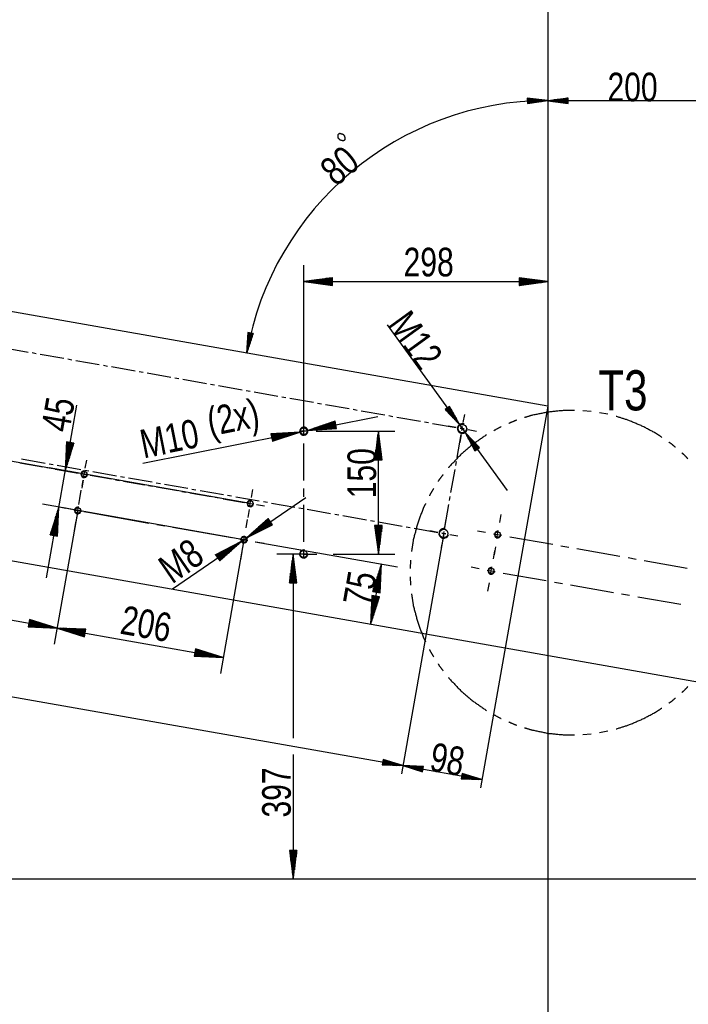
# Model space of a CAD drawing. Header units: millimetres. Extents: x -6 to 1189, y -6 to 841.
# Tile 4 of 23: x 202 to 283, y 135 to 255. Entities that reach past the tile are written whole.
import ezdxf

# ---------------------------------------------------------------- set-up
doc = ezdxf.new("R2010")
doc.units = ezdxf.units.MM
doc.layers.add('201', color=7, linetype='Continuous')
doc.styles.add('SEACAD_Arial', font='arial.ttf', dxfattribs={"width": 0.75})

msp = doc.modelspace()

# ---------------------------------------------------------------- linework, layer by layer
at = {"layer": '201', "color": 7, "linetype": 'Continuous'}
for p, q in [((266.06, 281.76), (266.06, 207.63)), ((266.06, 244.96), (263.56, 245.25)), ((263.56, 245.25), (263.57, 244.59)), ((263.56, 245.23), (263.74, 245.23)), ((263.56, 245.23), (263.74, 245.23)), ((263.56, 245.18), (264.13, 245.19)), ((263.56, 245.13), (264.52, 245.14)), ((263.56, 245.08), (264.9, 245.1)), ((263.56, 245.02), (265.29, 245.05)), ((263.56, 244.97), (265.68, 245.01)), ((263.56, 244.87), (265.68, 244.91)), ((263.56, 244.82), (265.29, 244.85)), ((263.56, 244.77), (264.91, 244.79)), ((263.57, 244.59), (266.06, 244.96)), ((263.57, 244.72), (264.52, 244.74)), ((263.57, 244.67), (264.14, 244.68)), ((263.57, 244.62), (263.75, 244.62)), ((263.57, 244.62), (263.75, 244.62)), ((268.56, 245.25), (266.06, 244.92)), ((286.06, 244.92), (266.06, 244.92)), ((266.06, 244.92), (268.56, 244.6)), ((268.56, 244.92), (266.06, 244.92)), ((268.56, 244.92), (266.06, 244.92)), ((268.56, 244.98), (266.45, 244.98)), ((268.56, 244.87), (266.45, 244.87)), ((268.56, 245.03), (266.83, 245.03)), ((268.56, 244.82), (266.83, 244.82)), ((268.56, 245.08), (267.22, 245.08)), ((268.56, 244.77), (267.22, 244.77)), ((268.56, 245.13), (267.61, 245.13)), ((268.56, 244.72), (267.61, 244.72)), ((268.56, 245.18), (267.99, 245.18)), ((268.56, 244.67), (267.99, 244.67)), ((268.56, 245.23), (268.38, 245.23)), ((268.56, 245.23), (268.38, 245.23)), ((268.56, 244.62), (268.38, 244.62)), ((268.56, 244.62), (268.38, 244.62)), ((268.56, 244.6), (268.56, 245.25)), ((266.06, 207.63), (152.5, 227.65)), ((236.26, 204.58), (236.26, 224.85)), ((239.76, 223.31), (236.26, 222.85)), ((236.26, 222.85), (266.06, 222.85)), ((236.26, 222.85), (239.76, 222.39)), ((239.76, 222.85), (236.26, 222.85)), ((239.76, 222.85), (236.26, 222.85)), ((239.76, 222.9), (236.65, 222.9)), ((239.76, 222.8), (236.65, 222.8)), ((239.76, 222.95), (237.03, 222.95)), ((239.76, 222.75), (237.03, 222.75)), ((239.76, 223), (237.42, 223)), ((239.76, 222.7), (237.42, 222.7)), ((239.76, 223.05), (237.81, 223.05)), ((239.76, 222.65), (237.81, 222.65)), ((239.76, 223.1), (238.19, 223.1)), ((239.76, 222.6), (238.19, 222.6)), ((239.76, 223.15), (238.58, 223.15)), ((239.76, 222.55), (238.58, 222.55)), ((239.76, 223.21), (238.96, 223.21)), ((239.76, 222.49), (238.96, 222.49)), ((239.76, 223.26), (239.35, 223.26)), ((239.76, 222.44), (239.35, 222.44)), ((239.76, 223.31), (239.73, 223.31)), ((239.76, 223.31), (239.73, 223.31)), ((239.76, 222.39), (239.76, 223.31)), ((266.06, 222.85), (262.56, 223.31)), ((262.56, 223.31), (262.56, 222.39)), ((262.56, 223.31), (262.59, 223.31)), ((262.56, 223.31), (262.59, 223.31)), ((262.56, 223.26), (262.98, 223.26)), ((262.56, 223.21), (263.36, 223.21)), ((262.56, 223.15), (263.75, 223.15)), ((262.56, 223.1), (264.13, 223.1)), ((262.56, 223.05), (264.52, 223.05)), ((262.56, 223), (264.9, 223)), ((262.56, 222.95), (265.29, 222.95)), ((262.56, 222.9), (265.68, 222.9)), ((262.56, 222.39), (266.06, 222.85)), ((262.56, 222.85), (266.06, 222.85)), ((262.56, 222.85), (266.06, 222.85)), ((262.56, 222.8), (265.68, 222.8)), ((262.56, 222.75), (265.29, 222.75)), ((262.56, 222.7), (264.9, 222.7)), ((262.56, 222.65), (264.52, 222.65)), ((262.56, 222.6), (264.13, 222.6)), ((262.56, 222.55), (263.75, 222.55)), ((262.56, 222.49), (263.36, 222.49)), ((262.56, 222.44), (262.98, 222.44)), ((239.76, 222.39), (239.73, 222.39)), ((239.76, 222.39), (239.73, 222.39)), ((262.56, 222.39), (262.59, 222.39)), ((262.56, 222.39), (262.59, 222.39)), ((229.45, 216.63), (229.29, 214.11)), ((229.77, 216.57), (229.29, 214.11)), ((229.77, 216.57), (229.29, 214.11)), ((229.29, 214.11), (230.09, 216.5)), ((229.72, 216.58), (229.32, 214.5)), ((229.67, 216.59), (229.34, 214.89)), ((229.62, 216.6), (229.36, 215.28)), ((229.57, 216.61), (229.39, 215.67)), ((229.52, 216.62), (229.41, 216.06)), ((229.82, 216.56), (229.42, 214.48)), ((229.47, 216.63), (229.44, 216.44)), ((229.47, 216.63), (229.44, 216.44)), ((230.09, 216.5), (229.45, 216.63)), ((229.87, 216.55), (229.54, 214.85)), ((229.92, 216.54), (229.66, 215.22)), ((229.97, 216.53), (229.79, 215.59)), ((230.02, 216.52), (229.91, 215.96)), ((230.07, 216.51), (230.03, 216.33)), ((230.07, 216.51), (230.03, 216.33)), ((246.43, 217.57), (261.11, 197.33)), ((199.71, 214.76), (202.59, 214.25)), ((203.08, 214.17), (203.57, 214.08)), ((204.06, 213.99), (206.95, 213.48)), ((207.44, 213.4), (207.93, 213.31)), ((208.42, 213.22), (211.3, 212.72)), ((211.8, 212.63), (212.29, 212.54)), ((212.78, 212.46), (215.66, 211.95)), ((216.15, 211.86), (216.65, 211.77)), ((217.14, 211.69), (220.02, 211.18)), ((220.51, 211.09), (221, 211.01)), ((221.5, 210.92), (224.38, 210.41)), ((224.87, 210.32), (225.36, 210.24)), ((225.85, 210.15), (228.73, 209.64)), ((229.23, 209.56), (229.72, 209.47)), ((230.21, 209.38), (233.09, 208.87)), ((233.58, 208.79), (234.08, 208.7)), ((234.57, 208.61), (237.45, 208.11)), ((237.94, 208.02), (238.43, 207.93)), ((204.83, 186.69), (208.55, 207.75)), ((238.93, 207.84), (241.81, 207.34)), ((242.3, 207.25), (242.79, 207.16)), ((243.28, 207.08), (246.17, 206.57)), ((254.07, 207.6), (253.53, 207.22)), ((253.53, 207.22), (255.27, 205.39)), ((253.55, 207.23), (253.66, 207.08)), ((253.55, 207.23), (253.66, 207.08)), ((253.59, 207.26), (253.93, 206.8)), ((253.63, 207.29), (254.2, 206.52)), ((253.68, 207.32), (254.46, 206.23)), ((253.72, 207.35), (254.73, 205.95)), ((253.76, 207.38), (255, 205.67)), ((253.8, 207.41), (255.27, 205.39)), ((253.8, 207.41), (255.27, 205.39)), ((253.84, 207.44), (255.08, 205.73)), ((253.88, 207.47), (254.9, 206.07)), ((253.92, 207.5), (254.71, 206.41)), ((253.96, 207.53), (254.53, 206.76)), ((254, 207.56), (254.34, 207.1)), ((254.05, 207.59), (254.15, 207.44)), ((254.05, 207.59), (254.15, 207.44)), ((255.27, 205.39), (254.07, 207.6)), ((266.06, 207.63), (257.85, 161.05)), ((266.06, 207.63), (266.06, 125.86)), ((271.38, 206.98), (270.35, 207.08)), ((273.4, 206.64), (272.39, 206.84)), ((216.6, 200.67), (245.33, 206.38)), ((240.1, 205.81), (236.75, 204.68)), ((240.14, 205.61), (238.6, 205.3)), ((240.13, 205.66), (238.96, 205.43)), ((240.12, 205.71), (239.33, 205.55)), ((240.11, 205.76), (239.7, 205.68)), ((240.1, 205.81), (240.07, 205.8)), ((240.1, 205.81), (240.07, 205.8)), ((240.28, 204.91), (240.1, 205.81)), ((246.66, 206.48), (247.15, 206.39)), ((247.64, 206.31), (250.52, 205.8)), ((251.02, 205.71), (251.51, 205.63)), ((255.75, 205.64), (255.92, 206.63)), ((255.75, 205.64), (255.92, 206.63)), ((235.77, 204.48), (232.25, 204.25)), ((232.31, 203.95), (234.61, 204.41)), ((232.32, 203.9), (234.99, 204.43)), ((232.33, 203.85), (235.38, 204.46)), ((232.34, 203.8), (235.77, 204.48)), ((232.34, 203.8), (235.77, 204.48)), ((232.43, 203.35), (235.77, 204.48)), ((236.76, 204.58), (235.76, 204.58)), ((236.26, 204.08), (236.26, 205.08)), ((240.19, 205.36), (236.75, 204.68)), ((240.19, 205.36), (236.75, 204.68)), ((236.75, 204.68), (240.28, 204.91)), ((240.18, 205.41), (237.12, 204.8)), ((240.2, 205.31), (237.14, 204.7)), ((240.17, 205.46), (237.49, 204.93)), ((240.21, 205.26), (237.53, 204.73)), ((237.76, 204.58), (247.38, 204.58)), ((240.16, 205.51), (237.86, 205.05)), ((240.21, 205.21), (237.92, 204.75)), ((240.15, 205.56), (238.23, 205.18)), ((240.22, 205.16), (238.31, 204.78)), ((240.23, 205.11), (238.69, 204.8)), ((240.24, 205.06), (239.08, 204.83)), ((240.25, 205.01), (239.47, 204.86)), ((240.26, 204.96), (239.86, 204.88)), ((240.27, 204.91), (240.25, 204.91)), ((240.27, 204.91), (240.25, 204.91)), ((245.38, 204.58), (244.92, 201.08)), ((245.38, 189.58), (245.38, 204.58)), ((245.85, 201.08), (245.38, 204.58)), ((245.38, 201.08), (245.38, 204.58)), ((245.38, 201.08), (245.38, 204.58)), ((252, 205.54), (254.88, 205.03)), ((254.88, 205.03), (253.9, 205.21)), ((255.87, 204.86), (255.37, 204.95)), ((255.37, 204.95), (255.87, 204.86)), ((255.58, 204.66), (255.66, 205.15)), ((255.58, 204.66), (255.66, 205.15)), ((255.97, 204.42), (257.17, 202.2)), ((257.71, 202.59), (255.97, 204.42)), ((256.36, 204.77), (257.34, 204.6)), ((256.36, 204.77), (257.34, 204.6)), ((207.29, 203.27), (207.14, 199.74)), ((207.74, 203.19), (207.14, 199.74)), ((207.74, 203.19), (207.14, 199.74)), ((207.69, 203.2), (207.15, 200.13)), ((207.64, 203.21), (207.17, 200.52)), ((207.59, 203.22), (207.19, 200.91)), ((207.54, 203.22), (207.2, 201.3)), ((207.49, 203.23), (207.22, 201.69)), ((207.44, 203.24), (207.24, 202.08)), ((207.39, 203.25), (207.25, 202.46)), ((207.34, 203.26), (207.27, 202.85)), ((208.2, 203.11), (207.29, 203.27)), ((207.29, 203.27), (207.29, 203.24)), ((207.29, 203.27), (207.29, 203.24)), ((232.25, 204.25), (232.43, 203.35)), ((232.25, 204.25), (232.28, 204.25)), ((232.25, 204.25), (232.28, 204.25)), ((232.26, 204.2), (232.66, 204.28)), ((232.27, 204.15), (233.05, 204.3)), ((232.28, 204.1), (233.44, 204.33)), ((232.29, 204.05), (233.83, 204.36)), ((232.3, 204), (234.22, 204.38)), ((232.35, 203.75), (235.4, 204.36)), ((232.36, 203.7), (235.03, 204.23)), ((232.37, 203.65), (234.67, 204.11)), ((232.38, 203.6), (234.3, 203.98)), ((232.39, 203.55), (233.93, 203.86)), ((232.4, 203.5), (233.56, 203.73)), ((232.41, 203.45), (233.19, 203.61)), ((232.42, 203.4), (232.82, 203.48)), ((232.43, 203.35), (232.45, 203.36)), ((232.43, 203.35), (232.45, 203.36)), ((245.23, 201.08), (245.23, 203.42)), ((245.28, 201.08), (245.28, 203.81)), ((245.33, 201.08), (245.33, 204.19)), ((245.44, 201.08), (245.44, 204.19)), ((245.49, 201.08), (245.49, 203.81)), ((245.54, 201.08), (245.54, 203.42)), ((255, 201.37), (255.49, 204.16)), ((255.49, 204.16), (255.32, 203.18)), ((257.4, 202.36), (256.16, 204.07)), ((257.48, 202.42), (256.24, 204.13)), ((257.36, 202.33), (256.34, 203.73)), ((257.52, 202.45), (256.51, 203.85)), ((257.32, 202.3), (256.53, 203.39)), ((257.56, 202.48), (256.77, 203.57)), ((257.6, 202.51), (257.04, 203.29)), ((207.14, 199.74), (208.2, 203.11)), ((207.79, 203.18), (207.25, 200.11)), ((207.84, 203.17), (207.37, 200.48)), ((207.89, 203.16), (207.49, 200.86)), ((207.94, 203.15), (207.6, 201.23)), ((207.99, 203.15), (207.72, 201.6)), ((208.04, 203.14), (207.84, 201.97)), ((208.09, 203.13), (207.95, 202.34)), ((208.14, 203.12), (208.07, 202.71)), ((208.19, 203.11), (208.19, 203.08)), ((208.19, 203.11), (208.19, 203.08)), ((236.26, 198.58), (236.26, 203.08)), ((245.08, 201.08), (245.08, 202.26)), ((245.13, 201.08), (245.13, 202.65)), ((245.18, 201.08), (245.18, 203.04)), ((245.59, 201.08), (245.59, 203.04)), ((245.64, 201.08), (245.64, 202.65)), ((245.69, 201.08), (245.69, 202.26)), ((257.27, 202.27), (256.71, 203.05)), ((257.23, 202.24), (256.9, 202.7)), ((257.19, 202.21), (257.08, 202.36)), ((257.19, 202.21), (257.08, 202.36)), ((257.17, 202.2), (257.71, 202.59)), ((257.65, 202.54), (257.31, 203)), ((257.69, 202.57), (257.58, 202.72)), ((257.69, 202.57), (257.58, 202.72)), ((206.15, 199.92), (196.91, 201.55)), ((201.81, 201.19), (204.69, 200.68)), ((209.58, 200.07), (209.76, 201.06)), ((209.58, 200.07), (209.76, 201.06)), ((244.92, 201.08), (245.85, 201.08)), ((244.93, 201.08), (244.93, 201.11)), ((244.93, 201.08), (244.93, 201.11)), ((244.98, 201.08), (244.98, 201.49)), ((245.03, 201.08), (245.03, 201.88)), ((245.74, 201.08), (245.74, 201.88)), ((245.79, 201.08), (245.79, 201.49)), ((245.84, 201.08), (245.84, 201.11)), ((245.84, 201.08), (245.84, 201.11)), ((254.82, 200.39), (254.91, 200.88)), ((365.92, 159.56), (136.59, 200)), ((201.61, 200.72), (204.42, 200.22)), ((204.91, 200.13), (205.41, 200.05)), ((229.74, 195.76), (205.17, 200.09)), ((205.18, 200.59), (205.67, 200.51)), ((205.9, 199.96), (208.71, 199.46)), ((206.17, 200.42), (209.05, 199.91)), ((208.71, 199.46), (207.73, 199.64)), ((209.54, 199.83), (210.03, 199.74)), ((210.52, 199.65), (213.4, 199.14)), ((254.24, 197.11), (254.74, 199.9)), ((209.45, 199.33), (208.12, 199.57)), ((209.32, 198.6), (209.15, 197.61)), ((209.19, 197.86), (209.32, 198.6)), ((209.2, 199.38), (209.7, 199.29)), ((209.7, 199.29), (209.2, 199.38)), ((209.41, 199.09), (209.49, 199.58)), ((209.41, 199.09), (209.49, 199.58)), ((210.19, 199.2), (212.77, 198.75)), ((210.19, 199.2), (211.17, 199.03)), ((213.26, 198.66), (213.75, 198.58)), ((213.9, 199.06), (214.39, 198.97)), ((214.25, 198.49), (216.83, 198.03)), ((214.88, 198.88), (217.76, 198.38)), ((208.93, 196.38), (209.1, 197.36)), ((209.02, 196.87), (209.1, 197.36)), ((217.32, 197.95), (217.81, 197.86)), ((218.25, 198.29), (218.75, 198.2)), ((218.3, 197.77), (220.88, 197.32)), ((219.24, 198.12), (222.12, 197.61)), ((221.38, 197.23), (221.87, 197.14)), ((222.61, 197.52), (223.1, 197.43)), ((223.6, 197.35), (226.48, 196.84)), ((229.87, 196.5), (230.04, 197.48)), ((236.26, 196.58), (236.26, 197.58)), ((208.8, 195.64), (208.93, 196.38)), ((220.23, 185.34), (236.5, 196.5)), ((222.36, 197.06), (224.94, 196.6)), ((225.43, 196.52), (225.93, 196.43)), ((226.42, 196.34), (229, 195.89)), ((226.97, 196.75), (227.46, 196.67)), ((227.95, 196.58), (230.83, 196.07)), ((229.69, 195.51), (229.78, 196)), ((231.33, 195.98), (231.82, 195.9)), ((254.07, 196.12), (254.16, 196.61)), ((228.96, 191.33), (204.38, 195.66)), ((206.35, 195.31), (205.29, 191.94)), ((205.7, 191.87), (206.24, 194.94)), ((205.75, 191.86), (206.35, 195.31)), ((205.75, 191.86), (206.35, 195.31)), ((208.67, 194.9), (205.79, 178.57)), ((208.67, 194.9), (205.79, 178.57)), ((205.8, 191.86), (206.34, 194.92)), ((206.2, 191.78), (206.35, 195.31)), ((207.19, 195.16), (206.21, 195.34)), ((207.93, 195.03), (206.95, 195.21)), ((208.18, 194.99), (209.16, 194.82)), ((208.92, 194.86), (208.42, 194.95)), ((208.58, 194.41), (208.76, 195.39)), ((208.63, 194.66), (208.71, 195.15)), ((229.61, 195.02), (229.43, 194.03)), ((229.49, 195.8), (229.98, 195.71)), ((230.48, 195.63), (231.46, 195.45)), ((232.31, 195.81), (235.19, 195.3)), ((235.68, 195.22), (236.18, 195.13)), ((236.26, 191.08), (236.26, 195.58)), ((236.67, 195.04), (239.55, 194.53)), ((253.49, 192.84), (253.98, 195.63)), ((205.55, 191.9), (205.89, 193.83)), ((205.6, 191.89), (206, 194.2)), ((205.65, 191.88), (206.12, 194.57)), ((205.85, 191.85), (206.32, 194.53)), ((205.9, 191.84), (206.3, 194.14)), ((205.95, 191.83), (206.29, 193.76)), ((208.54, 194.16), (208.37, 193.18)), ((209.41, 194.77), (210.39, 194.6)), ((210.15, 194.64), (217.34, 193.37)), ((229.22, 192.8), (229.39, 193.79)), ((231.91, 193.91), (229.29, 191.55)), ((232.15, 193.57), (229.58, 191.81)), ((232.12, 193.61), (229.87, 192.07)), ((232.09, 193.66), (230.16, 192.33)), ((232.06, 193.7), (230.45, 192.59)), ((232.03, 193.74), (230.73, 192.85)), ((232, 193.78), (231.02, 193.11)), ((231.97, 193.82), (231.31, 193.37)), ((231.94, 193.87), (231.6, 193.63)), ((231.92, 193.91), (231.89, 193.89)), ((231.92, 193.91), (231.89, 193.89)), ((232.43, 193.15), (231.91, 193.91)), ((240.04, 194.45), (240.53, 194.36)), ((241.03, 194.27), (243.91, 193.77)), ((244.4, 193.68), (244.89, 193.59)), ((253.49, 192.84), (253.67, 193.82)), ((260.2, 193.43), (260.37, 194.42)), ((205.4, 191.93), (205.53, 192.71)), ((205.45, 191.92), (205.65, 193.08)), ((205.5, 191.91), (205.77, 193.45)), ((206, 191.82), (206.27, 193.37)), ((206.05, 191.81), (206.25, 192.98)), ((206.1, 191.8), (206.23, 192.59)), ((208.41, 193.43), (208.24, 192.44)), ((218.32, 193.2), (219.31, 193.03)), ((220.29, 192.85), (227.48, 191.59)), ((232.17, 193.53), (229.29, 191.55)), ((232.17, 193.53), (229.29, 191.55)), ((229.29, 191.55), (232.43, 193.15)), ((232.2, 193.49), (229.63, 191.73)), ((232.23, 193.45), (229.98, 191.9)), ((232.26, 193.4), (230.33, 192.08)), ((232.29, 193.36), (230.67, 192.26)), ((232.32, 193.32), (231.02, 192.43)), ((232.35, 193.28), (231.37, 192.61)), ((232.37, 193.24), (231.72, 192.79)), ((232.4, 193.19), (232.06, 192.96)), ((232.43, 193.15), (232.41, 193.14)), ((232.43, 193.15), (232.41, 193.14)), ((245.85, 193.08), (244.92, 193.08)), ((244.92, 193.08), (245.38, 189.58)), ((244.93, 193.08), (244.93, 193.05)), ((244.93, 193.08), (244.93, 193.05)), ((244.98, 193.08), (244.98, 192.67)), ((245.03, 193.08), (245.03, 192.28)), ((245.08, 193.08), (245.08, 191.89)), ((245.13, 193.08), (245.13, 191.51)), ((245.18, 193.08), (245.18, 191.12)), ((245.23, 193.08), (245.23, 190.74)), ((245.28, 193.08), (245.28, 190.35)), ((245.33, 193.08), (245.33, 189.97)), ((245.38, 189.58), (245.85, 193.08)), ((245.38, 193.08), (245.38, 189.58)), ((245.38, 193.08), (245.38, 189.58)), ((245.39, 193.51), (248.27, 193)), ((245.44, 193.08), (245.44, 189.97)), ((245.49, 193.08), (245.49, 190.35)), ((245.54, 193.08), (245.54, 190.74)), ((245.59, 193.08), (245.59, 191.12)), ((245.64, 193.08), (245.64, 191.51)), ((245.69, 193.08), (245.69, 191.89)), ((245.74, 193.08), (245.74, 192.28)), ((245.79, 193.08), (245.79, 192.67)), ((245.84, 193.08), (245.84, 193.05)), ((245.84, 193.08), (245.84, 193.05)), ((248.76, 192.91), (249.25, 192.82)), ((249.74, 192.74), (252.62, 192.23)), ((252.62, 192.23), (251.64, 192.4)), ((258.46, 192.22), (257.47, 192.39)), ((259.85, 191.46), (260.02, 192.45)), ((205.29, 191.94), (206.2, 191.78)), ((205.3, 191.94), (205.3, 191.97)), ((205.3, 191.94), (205.3, 191.97)), ((205.35, 191.93), (205.42, 192.34)), ((206.15, 191.79), (206.22, 192.2)), ((206.2, 191.78), (206.2, 191.81)), ((206.2, 191.78), (206.2, 191.81)), ((228.96, 191.33), (226.08, 174.99)), ((228.46, 191.41), (229.45, 191.24)), ((228.87, 190.83), (229.04, 191.82)), ((253.36, 192.1), (248.19, 162.75)), ((253.36, 192.1), (248.19, 162.75)), ((253.23, 191.36), (253.06, 190.38)), ((253.23, 191.36), (253.06, 190.38)), ((253.12, 192.14), (253.61, 192.06)), ((253.61, 192.06), (253.12, 192.14)), ((253.32, 191.85), (253.41, 192.35)), ((253.32, 191.85), (253.41, 192.35)), ((254.1, 191.97), (255.09, 191.8)), ((254.1, 191.97), (255.09, 191.8)), ((259.44, 192.04), (260.43, 191.87)), ((261.41, 191.69), (266.67, 190.77)), ((228.63, 191.1), (225.48, 189.5)), ((225.57, 189.37), (226.54, 190.04)), ((225.6, 189.33), (226.89, 190.22)), ((225.62, 189.29), (227.24, 190.39)), ((225.65, 189.25), (227.59, 190.57)), ((225.68, 189.2), (227.93, 190.75)), ((225.71, 189.16), (228.28, 190.92)), ((225.74, 189.12), (228.63, 191.1)), ((225.74, 189.12), (228.63, 191.1)), ((225.77, 189.08), (228.34, 190.84)), ((225.8, 189.04), (228.05, 190.58)), ((225.83, 188.99), (227.76, 190.32)), ((225.85, 188.95), (227.47, 190.06)), ((226, 188.74), (228.63, 191.1)), ((230.34, 191.08), (247.71, 188.02)), ((230.43, 191.06), (231.42, 190.89)), ((236.26, 189.08), (236.26, 190.08)), ((259.42, 189), (259.59, 189.99)), ((259.68, 190.48), (259.5, 189.49)), ((267.65, 190.59), (268.64, 190.42)), ((269.62, 190.25), (274.87, 189.32)), ((225.48, 189.5), (225.5, 189.51)), ((225.48, 189.5), (225.5, 189.51)), ((225.48, 189.5), (226, 188.74)), ((225.51, 189.46), (225.85, 189.69)), ((225.54, 189.41), (226.2, 189.87)), ((225.88, 188.91), (227.18, 189.8)), ((225.91, 188.87), (226.89, 189.54)), ((225.94, 188.83), (226.6, 189.28)), ((225.97, 188.79), (226.31, 189.02)), ((228.7, 189.85), (228.52, 188.86)), ((236.26, 189.58), (232.97, 189.58)), ((234.97, 189.58), (234.51, 186.08)), ((234.86, 186.08), (234.86, 188.81)), ((234.92, 186.08), (234.92, 189.19)), ((234.97, 189.58), (234.97, 167.1)), ((235.43, 186.08), (234.97, 189.58)), ((234.97, 186.08), (234.97, 189.58)), ((234.97, 186.08), (234.97, 189.58)), ((235.02, 186.08), (235.02, 189.19)), ((235.07, 186.08), (235.07, 188.81)), ((236.76, 189.58), (235.76, 189.58)), ((236.26, 189.58), (237.86, 189.58)), ((239.86, 189.58), (247.38, 189.58)), ((249.31, 188.85), (249.26, 187.82)), ((275.86, 189.15), (276.84, 188.97)), ((277.83, 188.8), (283.08, 187.87)), ((226, 188.74), (226.02, 188.76)), ((226, 188.74), (226.02, 188.76)), ((234.71, 186.08), (234.71, 187.65)), ((234.76, 186.08), (234.76, 188.04)), ((234.81, 186.08), (234.81, 188.42)), ((235.12, 186.08), (235.12, 188.42)), ((235.17, 186.08), (235.17, 188.04)), ((235.22, 186.08), (235.22, 187.65)), ((245.74, 188.37), (244.43, 180.98)), ((245.74, 188.37), (244.68, 185)), ((245.03, 184.94), (245.5, 187.62)), ((245.08, 184.93), (245.62, 188)), ((245.13, 184.92), (245.74, 188.37)), ((245.13, 184.92), (245.74, 188.37)), ((245.18, 184.91), (245.72, 187.98)), ((245.23, 184.9), (245.7, 187.59)), ((245.58, 184.84), (245.74, 188.37)), ((257.68, 187.78), (256.69, 187.96)), ((258.66, 187.61), (259.65, 187.44)), ((259.07, 187.03), (259.24, 188.02)), ((234.56, 186.08), (234.56, 186.49)), ((234.61, 186.08), (234.61, 186.88)), ((234.66, 186.08), (234.66, 187.26)), ((235.27, 186.08), (235.27, 187.26)), ((235.32, 186.08), (235.32, 186.88)), ((235.37, 186.08), (235.37, 186.49)), ((244.88, 184.96), (245.15, 186.51)), ((244.93, 184.96), (245.27, 186.88)), ((244.98, 184.95), (245.39, 187.25)), ((245.28, 184.89), (245.69, 187.2)), ((245.33, 184.88), (245.67, 186.81)), ((245.38, 184.88), (245.65, 186.42)), ((249.26, 186.79), (249.31, 185.76)), ((260.63, 187.26), (265.88, 186.34)), ((176.1, 185.84), (206.14, 180.54)), ((234.51, 186.08), (234.51, 186.11)), ((234.51, 186.08), (234.51, 186.11)), ((234.51, 186.08), (235.43, 186.08)), ((235.42, 186.08), (235.42, 186.11)), ((235.42, 186.08), (235.42, 186.11)), ((244.73, 184.99), (244.8, 185.4)), ((244.78, 184.98), (244.92, 185.77)), ((244.83, 184.97), (245.03, 186.14)), ((245.43, 184.87), (245.63, 186.03)), ((245.48, 184.86), (245.62, 185.64)), ((245.53, 184.85), (245.6, 185.26)), ((258.89, 186.05), (258.72, 185.06)), ((266.87, 186.16), (267.85, 185.99)), ((268.84, 185.82), (274.09, 184.89)), ((244.59, 184.51), (244.43, 180.98)), ((245.04, 184.43), (244.43, 180.98)), ((245.04, 184.43), (244.43, 180.98)), ((244.43, 180.98), (245.5, 184.35)), ((244.99, 184.44), (244.45, 181.37)), ((244.94, 184.44), (244.47, 181.76)), ((244.89, 184.45), (244.49, 182.15)), ((244.84, 184.46), (244.5, 182.54)), ((244.79, 184.47), (244.52, 182.92)), ((244.74, 184.48), (244.54, 183.31)), ((244.69, 184.49), (244.55, 183.7)), ((245.09, 184.42), (244.55, 181.35)), ((244.64, 184.5), (244.57, 184.09)), ((245.5, 184.35), (244.59, 184.51)), ((244.59, 184.51), (244.59, 184.48)), ((244.59, 184.51), (244.59, 184.48)), ((245.14, 184.41), (244.67, 181.72)), ((244.68, 185), (244.68, 185.03)), ((244.68, 185), (244.68, 185.03)), ((244.68, 185), (245.58, 184.84)), ((245.19, 184.4), (244.79, 182.09)), ((245.24, 184.39), (244.9, 182.47)), ((245.29, 184.38), (245.02, 182.84)), ((245.34, 184.37), (245.14, 183.21)), ((245.39, 184.37), (245.25, 183.58)), ((245.44, 184.36), (245.37, 183.95)), ((245.49, 184.35), (245.49, 184.32)), ((245.49, 184.35), (245.49, 184.32)), ((245.58, 184.84), (245.58, 184.87)), ((245.58, 184.84), (245.58, 184.87)), ((275.08, 184.72), (276.06, 184.54)), ((277.05, 184.37), (282.3, 183.44)), ((143.77, 182.18), (248.36, 163.74)), ((202.77, 181.6), (202.61, 180.69)), ((202.76, 181.55), (203.17, 181.48)), ((206.14, 180.54), (202.77, 181.6)), ((202.77, 181.6), (202.8, 181.59)), ((202.77, 181.6), (202.8, 181.59)), ((202.61, 180.7), (202.64, 180.69)), ((202.61, 180.7), (202.64, 180.69)), ((202.61, 180.69), (206.14, 180.54)), ((202.62, 180.75), (203.03, 180.68)), ((202.63, 180.8), (203.42, 180.66)), ((202.64, 180.85), (203.8, 180.64)), ((202.65, 180.9), (204.19, 180.62)), ((202.66, 181), (204.97, 180.59)), ((202.66, 180.95), (204.58, 180.61)), ((202.67, 181.05), (205.36, 180.57)), ((202.68, 181.1), (205.75, 180.56)), ((202.69, 181.15), (206.14, 180.54)), ((202.69, 181.15), (206.14, 180.54)), ((202.7, 181.2), (205.77, 180.66)), ((202.71, 181.25), (205.39, 180.77)), ((202.72, 181.3), (205.02, 180.89)), ((202.73, 181.4), (204.28, 181.13)), ((202.73, 181.35), (204.65, 181.01)), ((202.74, 181.45), (203.91, 181.24)), ((202.75, 181.5), (203.54, 181.36)), ((206.14, 180.54), (226.42, 176.96)), ((206.14, 180.54), (209.5, 179.48)), ((209.66, 180.39), (206.14, 180.54)), ((209.58, 179.93), (206.14, 180.54)), ((209.58, 179.93), (206.14, 180.54)), ((209.58, 179.88), (206.51, 180.42)), ((209.59, 179.98), (206.53, 180.52)), ((209.6, 180.03), (206.91, 180.51)), ((209.61, 180.08), (207.3, 180.49)), ((209.62, 180.13), (207.69, 180.47)), ((209.63, 180.18), (208.08, 180.46)), ((209.64, 180.23), (208.47, 180.44)), ((209.65, 180.28), (208.86, 180.42)), ((209.65, 180.33), (209.25, 180.4)), ((209.5, 179.48), (209.66, 180.39)), ((209.66, 180.38), (209.64, 180.39)), ((209.66, 180.38), (209.64, 180.39)), ((209.57, 179.83), (206.88, 180.31)), ((209.56, 179.78), (207.25, 180.19)), ((209.55, 179.73), (207.62, 180.07)), ((209.54, 179.68), (207.99, 179.95)), ((209.53, 179.63), (208.36, 179.84)), ((209.52, 179.58), (208.74, 179.72)), ((209.51, 179.53), (209.11, 179.6)), ((209.5, 179.48), (209.48, 179.49)), ((209.5, 179.48), (209.48, 179.49)), ((223.06, 178.02), (222.9, 177.12)), ((223.05, 177.97), (223.45, 177.9)), ((226.42, 176.96), (223.06, 178.02)), ((223.06, 178.02), (223.08, 178.02)), ((223.06, 178.02), (223.08, 178.02)), ((222.9, 177.12), (226.42, 176.96)), ((222.9, 177.12), (222.92, 177.12)), ((222.9, 177.12), (222.92, 177.12)), ((222.91, 177.17), (223.31, 177.1)), ((222.92, 177.27), (224.09, 177.06)), ((222.92, 177.22), (223.7, 177.08)), ((222.93, 177.32), (224.48, 177.05)), ((222.94, 177.37), (224.87, 177.03)), ((222.95, 177.42), (225.26, 177.01)), ((222.96, 177.47), (225.65, 177)), ((222.97, 177.52), (226.04, 176.98)), ((222.98, 177.57), (226.42, 176.96)), ((222.98, 177.57), (226.42, 176.96)), ((222.99, 177.62), (226.05, 177.08)), ((223, 177.72), (225.31, 177.31)), ((223, 177.67), (225.68, 177.2)), ((223.01, 177.77), (224.94, 177.43)), ((223.02, 177.82), (224.57, 177.55)), ((223.03, 177.87), (224.2, 177.67)), ((223.04, 177.92), (223.83, 177.78)), ((270.35, 167.53), (271.38, 167.63)), ((272.39, 167.77), (273.4, 167.98)), ((234.97, 165.1), (234.97, 149.86)), ((245.96, 164.5), (245.84, 163.85)), ((245.84, 163.85), (248.36, 163.74)), ((245.85, 163.92), (246.42, 163.82)), ((245.85, 163.87), (246.03, 163.84)), ((245.85, 163.87), (246.03, 163.84)), ((245.86, 163.97), (246.81, 163.81)), ((245.87, 164.02), (247.19, 163.79)), ((245.88, 164.07), (247.58, 163.77)), ((245.89, 164.12), (247.97, 163.75)), ((245.91, 164.22), (247.99, 163.85)), ((245.92, 164.27), (247.62, 163.97)), ((245.93, 164.37), (246.88, 164.21)), ((245.93, 164.32), (247.25, 164.09)), ((245.94, 164.42), (246.51, 164.32)), ((245.95, 164.47), (246.13, 164.44)), ((245.95, 164.47), (246.13, 164.44)), ((248.36, 163.74), (245.96, 164.5)), ((248.36, 163.74), (258.02, 162.03)), ((248.36, 163.74), (250.77, 162.98)), ((250.88, 163.63), (248.36, 163.74)), ((250.81, 163.25), (248.73, 163.62)), ((250.83, 163.35), (248.75, 163.72)), ((250.84, 163.4), (249.14, 163.7)), ((250.85, 163.45), (249.53, 163.69)), ((250.86, 163.5), (249.92, 163.67)), ((250.87, 163.55), (250.31, 163.65)), ((250.88, 163.6), (250.69, 163.64)), ((250.88, 163.6), (250.69, 163.64)), ((250.77, 162.98), (250.88, 163.63)), ((250.81, 163.2), (249.1, 163.5)), ((250.8, 163.15), (249.47, 163.39)), ((250.79, 163.1), (249.85, 163.27)), ((250.78, 163.05), (250.22, 163.15)), ((250.77, 163), (250.59, 163.03)), ((250.77, 163), (250.59, 163.03)), ((255.62, 162.79), (255.5, 162.14)), ((255.53, 162.32), (256.86, 162.08)), ((255.54, 162.37), (257.24, 162.07)), ((255.55, 162.42), (257.63, 162.05)), ((255.57, 162.52), (257.65, 162.15)), ((255.58, 162.57), (257.28, 162.27)), ((255.59, 162.62), (256.91, 162.38)), ((255.6, 162.72), (256.17, 162.62)), ((255.6, 162.67), (256.54, 162.5)), ((255.61, 162.77), (255.8, 162.74)), ((255.61, 162.77), (255.8, 162.74)), ((258.02, 162.03), (255.62, 162.79)), ((255.5, 162.14), (258.02, 162.03)), ((255.51, 162.17), (255.69, 162.14)), ((255.51, 162.17), (255.69, 162.14)), ((255.52, 162.27), (256.47, 162.1)), ((255.52, 162.22), (256.08, 162.12)), ((235.43, 153.36), (234.51, 153.36)), ((234.51, 153.36), (234.97, 149.86)), ((234.51, 153.36), (234.51, 153.33)), ((234.51, 153.36), (234.51, 153.33)), ((234.56, 153.36), (234.56, 152.94)), ((234.61, 153.36), (234.61, 152.56)), ((234.66, 153.36), (234.66, 152.17)), ((234.71, 153.36), (234.71, 151.79)), ((234.76, 153.36), (234.76, 151.4)), ((234.81, 153.36), (234.81, 151.01)), ((234.86, 153.36), (234.86, 150.63)), ((234.92, 153.36), (234.92, 150.24)), ((234.97, 149.86), (235.43, 153.36)), ((234.97, 153.36), (234.97, 149.86)), ((234.97, 153.36), (234.97, 149.86)), ((235.02, 153.36), (235.02, 150.24)), ((235.07, 153.36), (235.07, 150.63)), ((235.12, 153.36), (235.12, 151.01)), ((235.17, 153.36), (235.17, 151.4)), ((235.22, 153.36), (235.22, 151.79)), ((235.27, 153.36), (235.27, 152.17)), ((235.32, 153.36), (235.32, 152.56)), ((235.37, 153.36), (235.37, 152.94)), ((235.42, 153.36), (235.42, 153.33)), ((235.42, 153.36), (235.42, 153.33)), ((374.77, 149.86), (44.79, 149.86)), ((265.06, 149.86), (232.97, 149.86)), ((285.06, 149.86), (267.06, 149.86))]:
    msp.add_line(p, q, dxfattribs=at)
for centre, radius in [((236.26, 204.58), 0.419), ((255.62, 204.9), 0.515), ((209.45, 199.33), 0.34), ((229.74, 195.76), 0.332), ((208.67, 194.9), 0.34), ((253.36, 192.1), 0.515), ((228.96, 191.33), 0.332), ((259.94, 191.96), 0.332), ((236.26, 189.58), 0.419), ((259.16, 187.52), 0.332)]:
    msp.add_circle(centre, radius, dxfattribs=at)
for centre, radius, start, end in [((266.06, 207.63), 37.33, 90, 170), ((236.26, 204.58), 0.5, 75, 345), ((236.26, 204.58), 0.5, 345, 87.2076), ((255.62, 204.9), 0.6, 75, 345), ((255.62, 204.9), 0.6, 66.9157, 75), ((255.62, 204.9), 0.6, 345, 4.9882), ((209.45, 199.33), 0.4, 75, 345), ((229.74, 195.76), 0.4, 75, 345), ((208.67, 194.9), 0.4, 75, 345), ((253.36, 192.1), 0.6, 75, 345), ((228.96, 191.33), 0.4, 75, 345), ((228.96, 191.33), 0.4, 315.7352, 75), ((259.94, 191.96), 0.4, 75, 345), ((236.26, 189.58), 0.5, 75, 345), ((259.16, 187.52), 0.4, 75, 345)]:
    msp.add_arc(centre, radius, start, end, dxfattribs=at)
for points, knots in [([(241.11, 240.02), (241.29, 240.17), (241.25, 240.61), (241.04, 240.86), (240.64, 240.96), (240.45, 240.8), (240.47, 240.39), (240.68, 240.14), (241.11, 240.02)], [0, 0, 0.086396, 0.240818, 0.356012, 0.500004, 0.586399, 0.73039, 0.845583, 1, 1]), ([(269.32, 207.11), (268.06, 207.11), (266.06, 206.91), (264.1, 206.51), (263.24, 206.24)], [0, 0, 0.204303, 0.52957, 0.854841, 1, 1]), ([(262.26, 205.93), (262.18, 205.9), (261.31, 205.53)], [0, 0, 0.080642, 1, 1]), ([(279.99, 203.83), (279.56, 204.14), (277.8, 205.11), (275.95, 205.9), (274.4, 206.39)], [0, 0, 0.086021, 0.411288, 0.73656, 1, 1]), ([(260.36, 205.12), (260.33, 205.11), (259.46, 204.63)], [0, 0, 0.032274, 1, 1]), ([(258.56, 204.13), (256.93, 202.99), (255.4, 201.68), (254.02, 200.22), (253.92, 200.09)], [0, 0, 0.32258, 0.64785, 0.973118, 1, 1]), ([(281.65, 202.61), (281.21, 202.99), (280.84, 203.24)], [0, 0, 0.564524, 1, 1]), ([(283.17, 201.22), (282.73, 201.68), (282.43, 201.94)], [0, 0, 0.6129, 1, 1]), ([(253.29, 199.28), (252.79, 198.64), (252.67, 198.45)], [0, 0, 0.790318, 1, 1]), ([(252.13, 197.58), (251.73, 196.93), (251.61, 196.69)], [0, 0, 0.74193, 1, 1]), ([(251.15, 195.77), (250.84, 195.13), (250.14, 193.24), (249.64, 191.3), (249.42, 189.87)], [0, 0, 0.115594, 0.440863, 0.766131, 1, 1]), ([(249.42, 184.74), (249.64, 183.31), (250.14, 181.37), (250.84, 179.48), (251.15, 178.84)], [0, 0, 0.233869, 0.55914, 0.88441, 1, 1]), ([(251.61, 177.92), (251.73, 177.68), (252.13, 177.03)], [0, 0, 0.25807, 1, 1]), ([(252.67, 176.16), (252.79, 175.98), (253.29, 175.33)], [0, 0, 0.209669, 1, 1]), ([(253.92, 174.52), (254.02, 174.39), (255.4, 172.93), (256.93, 171.62), (258.56, 170.48)], [0, 0, 0.026882, 0.352152, 0.677421, 1, 1]), ([(282.43, 172.67), (282.73, 172.93), (283.17, 173.39)], [0, 0, 0.387089, 1, 1]), ([(280.84, 171.37), (281.21, 171.62), (281.65, 172)], [0, 0, 0.435473, 1, 1]), ([(274.4, 168.22), (275.95, 168.71), (277.8, 169.5), (279.56, 170.47), (279.99, 170.78)], [0, 0, 0.26344, 0.588711, 0.913979, 1, 1]), ([(259.46, 169.98), (260.33, 169.5), (260.36, 169.49)], [0, 0, 0.96773, 1, 1]), ([(261.31, 169.08), (262.18, 168.71), (262.26, 168.68)], [0, 0, 0.919358, 1, 1]), ([(263.24, 168.37), (264.1, 168.11), (266.06, 167.7), (268.06, 167.5), (269.32, 167.5)], [0, 0, 0.145159, 0.47043, 0.795697, 1, 1])]:
    msp.add_open_spline(points, degree=1, knots=knots, dxfattribs=at)

# ---------------------------------------------------------------- texts
at = {"layer": '201', "attachment_point": 7, "style": 'SEACAD_Arial'}
for s, insert, char_height, width in [('{\\fArial|b0||i0||c0|p34;\\C7;\\H3.5;\\W0.75;200}', (273.36, 244.81), 3.5, 5.9348), ('{\\fArial|b0||i0||c0|p34;\\C7;\\H3.5;\\W0.75;298}', (248.46, 223.43), 3.5, 5.9348), ('{\\fArial|b0||i0||c0|p34;\\C7;\\H4.900001;\\W0.75;T3}', (272.25, 207.05), 4.9, 5.8587)]:
    msp.add_mtext(s, dxfattribs=dict(at, insert=insert, char_height=char_height, width=width))
at = {"layer": '201', "char_height": 3.5, "attachment_point": 7, "style": 'SEACAD_Arial'}
for s, insert, width, rotation in [('{\\fArial|b0||i0||c0|p34;\\C7;\\H3.5;\\W0.75;80}', (240.23, 234.33), 3.9565, 40), ('{\\fArial|b0||i0||c0|p34;\\C7;\\H3.5;\\W0.75;M}', (246.39, 217.57), 2.9674, 305.9519), ('{\\fArial|b0||i0||c0|p34;\\C7;\\H3.5;\\W0.75;12}', (248.18, 215.1), 3.9565, 305.9519), ('{\\fArial|b0||i0||c0|p34;\\C7;\\H3.5;\\W0.75;45}', (207.67, 204.31), 3.9565, 80), ('{\\fArial|b0||i0||c0|p34;\\C7;\\H3.5;\\W0.75;(2x)}', (225.07, 202.91), 6.2391, 11.2439), ('{\\fArial|b0||i0||c0|p34;\\C7;\\H3.5;\\W0.75;10}', (219.7, 201.84), 3.9565, 11.2439), ('{\\fArial|b0||i0||c0|p34;\\C7;\\H3.5;\\W0.75;M}', (216.7, 201.24), 2.9674, 11.2439), ('{\\fArial|b0||i0||c0|p34;\\C7;\\H3.5;\\W0.75;150}', (245.15, 196.39), 5.9348, 90), ('{\\fArial|b0||i0||c0|p34;\\C7;\\H3.5;\\W0.75;8}', (222.69, 187.58), 1.9783, 34.4252), ('{\\fArial|b0||i0||c0|p34;\\C7;\\H3.5;\\W0.75;M}', (220.17, 185.85), 2.9674, 34.4252), ('{\\fArial|b0||i0||c0|p34;\\C7;\\H3.5;\\W0.75;75}', (244.53, 183.07), 3.9565, 80), ('{\\fArial|b0||i0||c0|p34;\\C7;\\H3.5;\\W0.75;206}', (213.7, 179.83), 5.9348, 350), ('{\\fArial|b0||i0||c0|p34;\\C7;\\H3.5;\\W0.75;98}', (251.49, 163.1), 3.9565, 350), ('{\\fArial|b0||i0||c0|p34;\\C7;\\H3.5;\\W0.75;397}', (234.73, 157.41), 5.9348, 90)]:
    msp.add_mtext(s, dxfattribs=dict(at, insert=insert, width=width, rotation=rotation))

doc.saveas('drawing.dxf')
